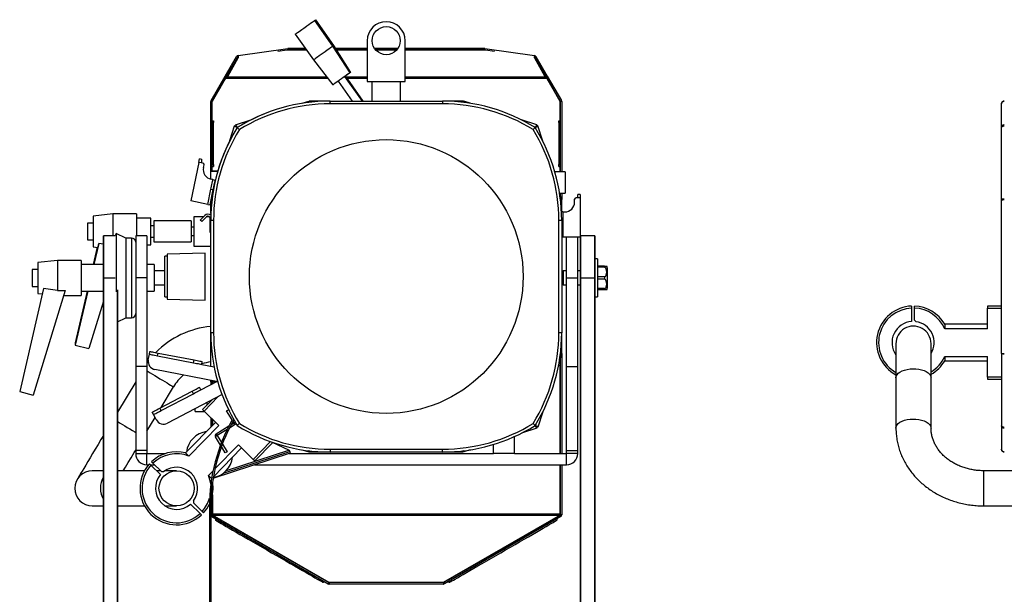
# Model space of a CAD drawing. Header units: millimetres. Extents: x 22 to 1954, y -1449 to 528.
# Tile 13 of 16: x 22 to 724, y 119 to 528. Entities that reach past the tile are written whole.
import ezdxf

# ---------------------------------------------------------------- set-up
doc = ezdxf.new("R2010")
doc.units = ezdxf.units.MM

msp = doc.modelspace()

# ---------------------------------------------------------------- linework, layer by layer
at = {"color": 7, "linetype": 'Continuous', "lineweight": 25}
for p, q in [((245.61, 509.18), (232.59, 527.53)), ((246.26, 509.54), (233.41, 528.01)), ((218.73, 517.69), (231.75, 499.34)), ((219.45, 518.3), (219.5, 518.23)), ((270.05, 513.07), (270.05, 484.07)), ((297.05, 484.07), (297.05, 513.07)), ((177.95, 502.58), (213.38, 507.56)), ((212.82, 506.5), (212.8, 506.52)), ((214.55, 506.5), (212.82, 506.5)), ((213.08, 506.5), (213.52, 506.57)), ((213.38, 507.56), (213.52, 506.57)), ((213.48, 506.56), (214.55, 506.56)), ((213.58, 507.57), (213.58, 506.57)), ((225.91, 507.57), (213.58, 507.57)), ((226.62, 506.57), (213.58, 506.57)), ((214.55, 506.5), (214.55, 506.57)), ((257.82, 490.26), (245.61, 509.18)), ((258.29, 490.5), (246.26, 509.54)), ((270.05, 507.57), (247.5, 507.57)), ((270.05, 506.57), (248.13, 506.57)), ((291.9, 507.57), (275.2, 507.57)), ((291.15, 506.57), (275.95, 506.57)), ((353.52, 507.57), (297.05, 507.57)), ((353.52, 506.57), (297.05, 506.57)), ((352.55, 506.5), (352.55, 506.57)), ((352.55, 506.56), (353.62, 506.56)), ((354.28, 506.5), (352.55, 506.5)), ((353.52, 507.57), (353.52, 506.57)), ((353.72, 507.56), (353.58, 506.57)), ((353.58, 506.57), (354.02, 506.5)), ((353.72, 507.56), (389.15, 502.58)), ((354.3, 506.52), (354.28, 506.5)), ((168.8, 487.8), (176.94, 501.89)), ((177.93, 501.53), (169.6, 487.09)), ((169.67, 487.3), (177.8, 501.39)), ((170.85, 488.12), (178.14, 500.75)), ((177.28, 500.32), (172.04, 491.31)), ((176.94, 501.89), (177.8, 501.39)), ((177.78, 501.24), (177.95, 501.54)), ((177.78, 501.24), (178.4, 501.19)), ((177.78, 500.71), (177.78, 501.24)), ((177.95, 502.58), (178.09, 501.64)), ((178.22, 501.76), (178.06, 501.72)), ((178.4, 501.19), (178.14, 500.75)), ((231.75, 499.34), (245.59, 481.57)), ((388.83, 501.2), (389.32, 501.24)), ((389.09, 500.76), (388.83, 501.2)), ((389.04, 501.72), (388.88, 501.76)), ((389.15, 502.58), (389.02, 501.64)), ((389.09, 500.76), (396.38, 488.13)), ((389.15, 501.54), (389.32, 501.24)), ((389.71, 500.6), (389.17, 501.53)), ((390.16, 501.89), (389.3, 501.39)), ((389.3, 501.39), (397.43, 487.3)), ((389.32, 500.75), (389.32, 501.24)), ((390.16, 501.89), (398.3, 487.8)), ((172.04, 491.31), (169.6, 487.09)), ((158.74, 470.37), (168.8, 487.8)), ((159.55, 469.67), (169.08, 486.18)), ((167.88, 484.12), (159.55, 469.69)), ((159.6, 469.87), (169.67, 487.3)), ((169.12, 486.26), (164.75, 478.68)), ((167.88, 484.12), (167.89, 484.12)), ((169.14, 486.29), (168.45, 485.11)), ((168.45, 485.11), (168.45, 485.1)), ((168.8, 487.8), (169.67, 487.3)), ((169.62, 487.11), (169.98, 487.73)), ((170.6, 487.68), (169.98, 487.73)), ((170.85, 488.12), (170.6, 487.68)), ((249.26, 484.18), (259.28, 470.07)), ((266.64, 470.07), (254.15, 487.65)), ((254.46, 487.83), (254.17, 487.63)), ((267.02, 470.07), (254.6, 487.93)), ((270.05, 484.07), (297.05, 484.07)), ((273.55, 470.07), (273.55, 484.07)), ((293.55, 484.07), (293.55, 470.07)), ((396.63, 487.69), (396.38, 488.13)), ((397.12, 487.73), (396.63, 487.69)), ((397.12, 487.73), (397.48, 487.11)), ((398.3, 487.8), (397.43, 487.3)), ((397.43, 487.3), (407.5, 469.87)), ((398.02, 486.18), (407.55, 469.67)), ((398.3, 487.8), (408.36, 470.37)), ((164.75, 478.68), (166.01, 480.86)), ((164.75, 478.68), (164.75, 478.68)), ((402.42, 478.66), (402.38, 478.63)), ((407.55, 469.69), (402.39, 478.63)), ((158.74, 470.37), (159.6, 469.87)), ((223.64, 468.47), (228.35, 470.01)), ((228.35, 470.01), (228.66, 469.06)), ((243.55, 470.07), (228.76, 470.07)), ((228.76, 470.07), (228.76, 469.07)), ((243.55, 468.07), (243.55, 470.07)), ((243.55, 470.07), (323.55, 470.07)), ((338.34, 470.07), (323.55, 470.07)), ((323.55, 470.07), (323.55, 468.07)), ((338.34, 470.07), (338.34, 469.07)), ((338.75, 470.01), (338.44, 469.06)), ((343.46, 468.47), (338.75, 470.01)), ((407.5, 469.87), (408.36, 470.37)), ((159.55, 469.67), (158.55, 469.67)), ((158.55, 420.07), (158.55, 469.67)), ((159.55, 456.02), (159.55, 469.67)), ((159.55, 420.07), (159.55, 469.67)), ((323.55, 468.07), (243.55, 468.07)), ((407.55, 456.02), (407.55, 469.67)), ((408.55, 469.67), (407.55, 469.67)), ((407.55, 469.67), (407.55, 419.57)), ((408.55, 469.67), (408.55, 419.57)), ((721.88, 451.32), (721.88, 468.07)), ((159.55, 456.02), (160.55, 456.02)), ((160.55, 456.02), (160.55, 454.77)), ((176.26, 453.08), (187.05, 456.59)), ((390.85, 453.08), (379.98, 456.61)), ((406.55, 456.02), (407.55, 456.02)), ((406.55, 454.77), (406.55, 456.02)), ((159.55, 454.79), (160.55, 454.79)), ((160.55, 454.77), (159.55, 454.77)), ((160.55, 424.77), (160.55, 454.77)), ((172.15, 441.91), (175.54, 452.37)), ((175.54, 452.37), (176.49, 452.06)), ((176.54, 452.19), (176.12, 452.05)), ((176.26, 453.08), (176.56, 452.13)), ((176.32, 451.51), (176.49, 452.06)), ((390.85, 453.08), (390.54, 452.13)), ((390.98, 452.05), (390.56, 452.19)), ((391.56, 452.37), (390.61, 452.06)), ((390.78, 451.51), (390.61, 452.06)), ((395.09, 441.5), (391.56, 452.37)), ((407.55, 454.79), (406.55, 454.79)), ((406.55, 454.77), (406.55, 424.77)), ((406.55, 454.77), (407.55, 454.77)), ((721.88, 399.75), (721.88, 451.32)), ((152.18, 428.5), (150.51, 428.84)), ((150.01, 426.39), (144.45, 398.94)), ((151.68, 426.05), (150.01, 426.39)), ((152.95, 425.79), (151.68, 426.05)), ((153.34, 422.65), (153.73, 424.61)), ((160.55, 424.77), (159.55, 424.77)), ((159.55, 423.54), (160.55, 423.54)), ((159.55, 420.07), (159.55, 423.52)), ((160.55, 423.52), (159.55, 423.52)), ((160.55, 424.77), (160.55, 423.52)), ((406.55, 423.52), (406.55, 424.77)), ((406.55, 424.77), (407.55, 424.77)), ((406.55, 423.54), (407.55, 423.54)), ((407.55, 423.52), (406.55, 423.52)), ((407.55, 419.57), (407.55, 423.52)), ((158.55, 414.45), (158.55, 420.07)), ((163.47, 420.07), (158.55, 420.07)), ((160.08, 414.14), (158.81, 414.4)), ((159.05, 420.07), (159.05, 420.07)), ((159.05, 420.07), (163.47, 420.07)), ((160.08, 414.14), (161.75, 413.8)), ((411.05, 419.57), (403.7, 419.57)), ((411.05, 419.57), (411.05, 404.57)), ((156.5, 396.5), (158.71, 407.37)), ((158.17, 396.16), (160.37, 407.03)), ((158.71, 407.37), (160.37, 407.03)), ((407.02, 404.57), (411.05, 404.57)), ((408.49, 400.27), (407.09, 404.57)), ((408.49, 400.27), (407.54, 399.96)), ((407.55, 404.57), (407.55, 403.15)), ((408.55, 399.86), (407.55, 399.86)), ((408.55, 404.57), (408.55, 399.86)), ((408.55, 391.07), (408.55, 399.86)), ((417.75, 398.07), (417.75, 400.07)), ((420.05, 401.07), (418.75, 401.07)), ((421.75, 403.57), (420.05, 403.57)), ((420.05, 401.07), (420.05, 403.57)), ((421.75, 401.07), (420.05, 401.07)), ((421.75, 403.57), (421.75, 401.07)), ((421.75, 401.07), (421.75, 373.07)), ((723.38, 399.82), (723.38, 399.99)), ((156.5, 396.5), (144.45, 398.94)), ((156.5, 396.5), (158.17, 396.16)), ((158.55, 389.87), (158.55, 398.05)), ((721.88, 290.39), (721.88, 399.75)), ((88.75, 389.69), (74.75, 388.19)), ((74.75, 388.19), (74.75, 366.19)), ((105.75, 389.69), (88.75, 389.69)), ((88.75, 389.69), (88.75, 374.07)), ((105.75, 389.69), (105.75, 374.07)), ((115.75, 386.69), (105.75, 386.69)), ((115.75, 367.69), (115.75, 386.69)), ((153.46, 387.69), (146.49, 387.69)), ((146.49, 387.69), (146.49, 366.69)), ((154.43, 388.66), (151.07, 385.3)), ((155.49, 387.6), (152.13, 384.24)), ((157.51, 387.69), (155.59, 387.69)), ((158.05, 384.54), (158.05, 386.54)), ((409.45, 391.07), (408.41, 391.07)), ((409.45, 391.07), (409.45, 384.16)), ((409.45, 391.07), (410.75, 391.07)), ((74.75, 383.19), (70.75, 383.19)), ((70.75, 383.19), (70.75, 371.19)), ((117.99, 381.19), (115.75, 381.19)), ((144.49, 384.69), (117.99, 384.69)), ((117.99, 384.69), (117.99, 369.69)), ((144.49, 384.69), (144.49, 369.69)), ((146.49, 380.19), (144.49, 380.19)), ((152.13, 384.24), (151.07, 385.3)), ((158.05, 380.55), (158.05, 384.54)), ((158.05, 384.54), (158.55, 384.54)), ((158.05, 380.55), (158.05, 380.53)), ((158.05, 376.54), (158.05, 380.53)), ((160.55, 385.07), (158.55, 385.07)), ((158.55, 305.07), (158.55, 385.07)), ((160.55, 385.07), (160.55, 305.07)), ((408.55, 385.07), (406.55, 385.07)), ((406.55, 305.07), (406.55, 385.07)), ((408.55, 385.07), (408.55, 305.07)), ((409.45, 384.16), (409.45, 373.07)), ((90.34, 374.07), (82.05, 374.07)), ((82.05, 344.07), (82.05, 374.07)), ((91.09, 375.68), (90.34, 374.07)), ((97.99, 372.46), (91.09, 375.68)), ((91.09, 375.68), (91.09, 371.44)), ((102.05, 372.46), (97.99, 372.46)), ((97.99, 372.46), (97.99, 368.66)), ((113.05, 374.07), (105.05, 374.07)), ((105.05, 374.07), (105.05, 344.07)), ((113.05, 374.07), (113.05, 344.07)), ((115.75, 373.19), (117.99, 373.19)), ((144.49, 374.19), (146.49, 374.19)), ((158.55, 376.54), (158.05, 376.54)), ((409.45, 373.07), (408.55, 373.07)), ((421.75, 373.07), (409.45, 373.07)), ((412.05, 344.07), (412.05, 373.07)), ((420.05, 344.07), (420.05, 373.07)), ((432.05, 374.07), (422.05, 374.07)), ((422.05, 344.07), (422.05, 374.07)), ((432.05, 374.07), (432.05, 344.07)), ((70.75, 371.19), (74.75, 371.19)), ((74.75, 366.19), (77.99, 365.84)), ((77.68, 365.88), (74.83, 353.57)), ((78.85, 368.58), (75.33, 353.57)), ((82.05, 368.1), (78.85, 368.58)), ((91.09, 371.44), (91.09, 334.12)), ((97.99, 368.66), (97.99, 315.68)), ((113.05, 367.69), (115.75, 367.69)), ((117.99, 369.69), (144.49, 369.69)), ((146.49, 366.69), (158.55, 366.69)), ((127.45, 359.57), (125.75, 359.57)), ((125.75, 359.54), (125.75, 359.57)), ((127.45, 359.54), (125.75, 359.54)), ((125.75, 330.54), (125.75, 359.54)), ((154.45, 361.78), (127.45, 361.07)), ((154.45, 361.75), (127.45, 361.04)), ((127.45, 361.07), (127.45, 361.04)), ((127.45, 361.04), (127.45, 329.04)), ((154.45, 361.75), (154.45, 361.78)), ((154.45, 328.34), (154.45, 361.75)), ((49.25, 356.57), (35.25, 355.07)), ((35.25, 355.07), (35.25, 333.07)), ((66.25, 356.57), (49.25, 356.57)), ((49.25, 356.57), (49.25, 335.06)), ((66.25, 356.57), (66.25, 331.57)), ((82.05, 353.57), (66.25, 353.57)), ((118.25, 353.57), (113.05, 353.57)), ((118.25, 353.57), (118.25, 334.57)), ((434.05, 357.57), (432.05, 357.57)), ((434.05, 357.57), (434.05, 345.66)), ((438.95, 352.57), (434.05, 352.57)), ((438.95, 351.7), (434.05, 351.7)), ((438.95, 352.57), (438.95, 351.7)), ((441.05, 351.32), (441.05, 336.82)), ((35.25, 350.07), (31.25, 350.07)), ((31.25, 350.07), (31.25, 338.07)), ((82.05, 344.07), (82.05, 344.07)), ((82.05, 59.07), (82.05, 344.07)), ((82.05, 344.07), (82.05, 59.07)), ((113.05, 344.07), (105.05, 344.07)), ((105.05, 344.07), (105.05, 281.1)), ((113.05, 344.07), (113.05, 281.1)), ((125.75, 349.07), (118.25, 349.07)), ((409.55, 349.07), (409.05, 348.58)), ((409.05, 348.58), (409.05, 339.57)), ((412.05, 349.07), (409.55, 349.07)), ((409.55, 349.07), (409.55, 339.07)), ((412.05, 281.1), (412.05, 344.07)), ((412.05, 344.07), (420.05, 344.07)), ((422.05, 349.07), (420.05, 349.07)), ((420.05, 281.1), (420.05, 344.07)), ((422.05, 344.07), (432.05, 344.07)), ((422.05, 344.07), (422.05, 59.07)), ((422.05, 59.07), (422.05, 344.07)), ((422.05, 344.07), (422.05, 344.07)), ((432.05, 344.07), (432.05, 344.07)), ((432.05, 59.07), (432.05, 344.07)), ((432.05, 344.07), (432.05, 59.07)), ((434.05, 345.66), (434.05, 330.57)), ((438.95, 344.95), (434.05, 344.95)), ((438.95, 344.95), (438.95, 343.2)), ((31.25, 338.07), (35.25, 338.07)), ((118.25, 339.07), (125.75, 339.07)), ((409.05, 339.57), (409.55, 339.07)), ((409.55, 339.07), (412.05, 339.07)), ((420.05, 339.07), (422.05, 339.07)), ((438.95, 343.2), (434.05, 343.2)), ((39.34, 336.56), (22.42, 263.26)), ((54.84, 335.11), (32.08, 260.67)), ((35.25, 333.07), (38.46, 332.73)), ((49.25, 335.06), (39.34, 336.56)), ((53.76, 331.57), (66.25, 331.57)), ((70.88, 334.57), (61.92, 296.31)), ((70.42, 334.57), (61.92, 297.93)), ((66.25, 334.57), (82.05, 334.57)), ((92.05, 335.65), (92.05, 59.07)), ((113.05, 334.57), (118.25, 334.57)), ((125.75, 330.54), (127.45, 330.54)), ((432.05, 330.57), (434.05, 330.57)), ((438.95, 336.45), (434.05, 336.45)), ((438.95, 335.57), (434.05, 335.57)), ((438.95, 336.45), (438.95, 335.57)), ((82.05, 327.5), (71.58, 293.75)), ((127.45, 329.04), (154.45, 328.34)), ((657.88, 324.05), (657.88, 322.62)), ((659.88, 322.62), (659.88, 324.05)), ((721.88, 324.07), (711.88, 324.07)), ((711.88, 324.07), (711.88, 322.64)), ((92.05, 312.91), (97.99, 315.68)), ((97.99, 315.68), (102.05, 315.68)), ((657.88, 322.62), (657.88, 313.04)), ((659.88, 314.04), (659.88, 322.62)), ((711.88, 307.91), (711.88, 322.64)), ((711.88, 322.64), (721.88, 322.64)), ((659.88, 314.04), (661, 312.92)), ((711.88, 311.07), (681.4, 311.07)), ((681.4, 311.07), (681.4, 307.91)), ((158.55, 281.3), (158.55, 305.07)), ((160.55, 305.07), (158.55, 305.07)), ((408.55, 305.07), (406.55, 305.07)), ((408.55, 290.28), (408.55, 305.07)), ((711.88, 307.91), (681.4, 307.91)), ((61.92, 297.93), (61.92, 296.31)), ((61.92, 296.31), (71.58, 293.75)), ((646.68, 297.26), (646.68, 272.94)), ((671.68, 272.94), (671.68, 297.26)), ((114.06, 285.83), (114.82, 289.76)), ((114.82, 289.76), (115.2, 291.72)), ((120.71, 288.62), (121.09, 290.58)), ((120.71, 288.62), (146.24, 283.68)), ((121.09, 290.58), (146.62, 285.65)), ((408.49, 289.87), (406.95, 285.16)), ((408.49, 289.87), (407.54, 290.18)), ((408.55, 290.28), (407.55, 290.28)), ((408.55, 290.28), (408.55, 219.07)), ((681.4, 288.23), (711.88, 288.23)), ((681.4, 288.23), (681.4, 285.07)), ((711.88, 273.5), (711.88, 288.23)), ((721.88, 290.39), (721.88, 238.82)), ((723.38, 290.32), (723.38, 290.15)), ((113.05, 281.1), (105.05, 281.1)), ((105.05, 281.1), (105.05, 221.1)), ((113.05, 281.1), (113.05, 221.1)), ((146.24, 283.68), (146.62, 285.65)), ((152.13, 282.54), (152.51, 284.51)), ((152.13, 282.54), (160.92, 280.84)), ((406.38, 281.88), (407.35, 281.88)), ((407.35, 219.07), (407.35, 281.88)), ((407.55, 286.99), (407.55, 219.07)), ((412.05, 281.1), (420.05, 281.1)), ((412.05, 221.1), (412.05, 281.1)), ((420.05, 221.1), (420.05, 281.1)), ((681.4, 285.07), (711.88, 285.07)), ((162.72, 270.31), (118.81, 278.8)), ((105.05, 270.19), (92.05, 248.48)), ((151.45, 264.4), (163.38, 270.66)), ((158.55, 270.07), (158.55, 271.12)), ((162.27, 270.07), (158.55, 270.07)), ((158.55, 270.07), (158.55, 268.12)), ((159.55, 270.07), (159.55, 268.65)), ((159.75, 270.07), (159.75, 268.75)), ((646.68, 272.94), (646.68, 237.16)), ((671.68, 237.16), (671.68, 272.94)), ((721.88, 273.5), (711.88, 273.5)), ((711.88, 273.5), (711.88, 272.07)), ((711.88, 272.07), (721.88, 272.07)), ((22.42, 263.26), (32.08, 260.67)), ((122.18, 251.32), (145.21, 263.39)), ((123.11, 249.55), (146.14, 261.62)), ((123.21, 251.86), (131.99, 266.52)), ((166.56, 261.03), (127.75, 240.69)), ((146.14, 261.62), (145.21, 263.39)), ((151.45, 264.4), (150.52, 266.17)), ((153.74, 249.3), (163.87, 259.62)), ((159.75, 257.46), (152.72, 250.3)), ((156.03, 253.67), (156.03, 255.51)), ((117.79, 246.76), (116.87, 248.53)), ((119.65, 243.22), (117.79, 246.76)), ((123.11, 249.55), (122.18, 251.32)), ((147.53, 248.94), (147.53, 251.05)), ((147.53, 248.94), (154.11, 248.94)), ((164.26, 238.98), (153.74, 249.3)), ((169.81, 249.44), (171.08, 250.23)), ((173.85, 242.91), (169.81, 249.44)), ((171.08, 250.23), (171.78, 249.1)), ((395.09, 248.65), (391.56, 237.78)), ((113.05, 234.88), (118.9, 244.66)), ((162, 241.2), (140.65, 219.44)), ((164.26, 238.98), (142.91, 217.22)), ((158.55, 244.58), (158.55, 237.68)), ((159.55, 243.6), (159.55, 238.7)), ((159.75, 243.41), (159.75, 238.9)), ((162.31, 233.05), (171.53, 238.75)), ((175.85, 239.66), (171.86, 237.19)), ((173.2, 239.78), (175.06, 240.94)), ((173.79, 242.94), (174.66, 242.45)), ((175.06, 240.94), (174.41, 242)), ((175.85, 239.66), (175.06, 240.94)), ((390.78, 238.63), (390.61, 238.08)), ((721.88, 238.82), (721.88, 222.07)), ((163.09, 231.77), (161.82, 230.99)), ((163.09, 231.77), (162.31, 233.05)), ((170.25, 236.2), (163.09, 231.77)), ((163.09, 231.77), (166.15, 226.83)), ((390.85, 237.06), (379.98, 233.53)), ((390.85, 237.06), (390.54, 238.01)), ((391.56, 237.78), (390.61, 238.08)), ((390.67, 237.59), (391.05, 237.72)), ((391.05, 237.72), (391.12, 237.92)), ((161.5, 208.08), (178.3, 225.2)), ((165.48, 225.06), (161.82, 230.99)), ((166.81, 225.76), (170.19, 220.29)), ((188.82, 214.88), (178.3, 225.2)), ((201.17, 227.47), (188.82, 214.88)), ((189.84, 213.88), (202.66, 226.95)), ((214.23, 221.42), (202.48, 226.77)), ((207.05, 224.69), (207.05, 225.52)), ((360.05, 219.07), (360.05, 225.52)), ((375.05, 219.07), (375.05, 231.17)), ((113.05, 221.1), (105.05, 221.1)), ((105.05, 221.1), (105.05, 219.07)), ((105.05, 219.07), (113.05, 219.07)), ((113.05, 221.1), (113.05, 219.07)), ((113.05, 211.07), (113.05, 219.07)), ((113.05, 219.07), (126.39, 219.07)), ((160.22, 201.45), (215.32, 219.4)), ((160.39, 202.43), (180.56, 222.99)), ((168.92, 219.5), (166.15, 223.98)), ((214.6, 220.28), (167.41, 204.91)), ((170.19, 220.29), (168.92, 219.5)), ((214.75, 221.13), (214.25, 221.36)), ((214.31, 219.07), (360.05, 219.07)), ((215.32, 219.4), (214.75, 221.13)), ((223.64, 221.67), (228.35, 220.14)), ((228.35, 220.14), (228.66, 221.09)), ((228.55, 220.66), (228.76, 220.66)), ((228.76, 220.07), (228.76, 221.07)), ((243.55, 220.07), (228.76, 220.07)), ((243.55, 222.07), (323.55, 222.07)), ((243.55, 222.07), (243.55, 220.07)), ((323.55, 220.07), (243.55, 220.07)), ((323.55, 220.07), (323.55, 222.07)), ((338.34, 220.07), (323.55, 220.07)), ((338.34, 220.07), (338.34, 221.07)), ((338.34, 220.66), (338.55, 220.66)), ((338.75, 220.14), (338.44, 221.09)), ((343.46, 221.67), (338.75, 220.14)), ((375.05, 219.07), (360.05, 219.07)), ((375.05, 219.07), (412.05, 219.07)), ((412.05, 221.1), (420.05, 221.1)), ((412.05, 219.07), (412.05, 221.1)), ((412.05, 211.07), (412.05, 219.07)), ((420.05, 219.07), (412.05, 219.07)), ((420.05, 219.07), (420.05, 221.1)), ((113.05, 211.07), (114.33, 211.07)), ((115.6, 211.07), (118.46, 211.07)), ((115.94, 210.74), (122.78, 204.03)), ((123.47, 206.16), (117.34, 212.17)), ((189.76, 211.07), (412.05, 211.07)), ((407.35, 176.16), (407.35, 211.07)), ((407.55, 211.07), (407.55, 175.3)), ((408.55, 211.07), (408.55, 175.3)), ((82.05, 206.76), (74.16, 206.76)), ((111.37, 206.76), (92.05, 206.76)), ((122.85, 206.76), (120, 206.76)), ((123.47, 206.16), (125.05, 206.17)), ((134.16, 206.76), (125.87, 206.76)), ((156.95, 203.44), (160.19, 206.75)), ((907.76, 206.76), (709.18, 206.76)), ((159.75, 189.65), (159.75, 176.16)), ((144.15, 183.07), (150.99, 176.35)), ((146.25, 185.37), (146.26, 183.79)), ((152.39, 177.78), (146.26, 183.79)), ((159.55, 188.65), (159.55, 175.3)), ((74.16, 181.76), (82.05, 181.76)), ((92.05, 181.76), (111.37, 181.76)), ((125.87, 181.76), (134.16, 181.76)), ((158.55, 181.07), (157.55, 181.07)), ((157.55, 181.07), (157.55, 101.07)), ((158.55, 181.07), (158.55, 101.07)), ((159.75, 176.16), (407.35, 176.16)), ((159.75, 175.17), (159.75, 176.16)), ((407.35, 176.16), (407.35, 175.17)), ((709.18, 181.76), (907.76, 181.76)), ((158.55, 175.3), (159.55, 175.3)), ((159.6, 175.1), (158.74, 174.6)), ((159.75, 174.96), (159.25, 174.09)), ((159.25, 174.09), (242.1, 126.26)), ((159.75, 175.17), (407.35, 175.17)), ((159.75, 175.17), (159.75, 175.15)), ((242.98, 127.07), (159.75, 175.15)), ((159.75, 174.96), (242.6, 127.12)), ((159.87, 175.08), (159.89, 174.99)), ((159.89, 175.07), (159.89, 174.99)), ((242.89, 127.07), (159.89, 174.99)), ((407.35, 175.15), (324.12, 127.07)), ((407.21, 174.99), (324.21, 127.07)), ((407.35, 174.96), (324.51, 127.12)), ((407.85, 174.09), (325.01, 126.26)), ((407.21, 174.99), (407.23, 175.08)), ((407.21, 175.07), (407.21, 174.99)), ((407.35, 175.15), (407.35, 175.17)), ((407.35, 174.96), (407.85, 174.09)), ((407.5, 175.1), (408.36, 174.6)), ((408.55, 175.3), (407.55, 175.3)), ((242.1, 126.26), (242.6, 127.12)), ((242.69, 127.08), (242.43, 126.12)), ((242.6, 127.12), (242.69, 127.08)), ((242.8, 127.07), (242.8, 126.07)), ((324.31, 127.07), (242.8, 127.07)), ((242.94, 127.07), (242.94, 127.09)), ((324.16, 127.07), (324.16, 127.09)), ((324.31, 127.07), (324.31, 126.07)), ((324.51, 127.12), (324.41, 127.08)), ((324.41, 127.08), (324.67, 126.12)), ((325.01, 126.26), (324.51, 127.12)), ((242.1, 126.26), (242.43, 126.12)), ((324.31, 126.07), (242.8, 126.07)), ((325.01, 126.26), (324.67, 126.12))]:
    msp.add_line(p, q, dxfattribs=at)
at = {"color": 8, "linetype": 'Continuous', "lineweight": 25}
for p, q in [((206.43, 505.63), (212.82, 506.5)), ((214.55, 506.5), (226.67, 506.5)), ((248.18, 506.5), (270.05, 506.5)), ((276.01, 506.5), (291.09, 506.5)), ((297.05, 506.5), (352.55, 506.5)), ((354.28, 506.5), (360.67, 505.63)), ((170.01, 487.72), (177.28, 500.32)), ((242.01, 486.18), (169.08, 486.18)), ((241.28, 487.11), (169.62, 487.11)), ((270.05, 487.11), (255.17, 487.11)), ((270.05, 486.18), (255.81, 486.18)), ((397.48, 487.11), (297.05, 487.11)), ((398.02, 486.18), (297.05, 486.18)), ((397.2, 487.7), (397.15, 487.67)), ((177.16, 450.7), (177.11, 450.73)), ((177.12, 450.74), (177.3, 451.32)), ((177.3, 451.32), (178.05, 451.56)), ((177.77, 451.36), (177.76, 451.38)), ((389.8, 451.32), (388.97, 451.59)), ((390.07, 450.49), (389.8, 451.32)), ((158.57, 387.06), (158.47, 387.06)), ((158.55, 380.55), (158.05, 380.55)), ((158.05, 380.53), (158.55, 380.53)), ((409.45, 384.16), (408.55, 384.16)), ((82.05, 374.07), (82.05, 344.07)), ((102.05, 372.46), (102.05, 368.66)), ((422.05, 374.07), (422.05, 344.07)), ((432.05, 344.07), (432.05, 374.07)), ((102.05, 368.66), (102.05, 315.68)), ((82.05, 344.07), (90.34, 344.07)), ((92.05, 59.07), (92.05, 335.65)), ((175.06, 240.94), (175.94, 241.48)), ((389.8, 238.82), (388.97, 238.56)), ((390.07, 239.65), (389.8, 238.82)), ((169.69, 206.91), (214.23, 221.42)), ((709.18, 194.26), (709.18, 206.76)), ((709.18, 181.76), (709.18, 194.26))]:
    msp.add_line(p, q, dxfattribs=at)
at = {"color": 7, "linetype": 'Continuous', "lineweight": 25, "flags": 128}
for points in [[(218.73, 517.69), (218.75, 517.71), (219.04, 517.91), (219.61, 518.31), (220.45, 518.91), (221.51, 519.66), (222.76, 520.55), (224.13, 521.52), (225.57, 522.54), (227.01, 523.57), (228.39, 524.55), (229.66, 525.45), (230.75, 526.22), (231.61, 526.84), (232.22, 527.27), (232.54, 527.49), (232.59, 527.53)], [(232.63, 527.47), (232.99, 527.72), (233.34, 527.96), (233.41, 528.01)], [(219.45, 518.3), (219.47, 518.31), (219.73, 518.49), (220.28, 518.87), (221.1, 519.44), (222.15, 520.17), (223.39, 521.04), (224.76, 521.99), (226.04, 522.88)], [(240.04, 505.22), (238.59, 504.2), (237.15, 503.18), (235.78, 502.2), (234.54, 501.32), (233.47, 500.56), (232.64, 499.97), (232.06, 499.56), (231.78, 499.36), (231.75, 499.34)], [(245.61, 509.18), (245.57, 509.15), (245.25, 508.92), (244.64, 508.49), (243.77, 507.88), (242.68, 507.1), (241.42, 506.21), (240.04, 505.22)], [(246.26, 509.54), (246.19, 509.49), (245.85, 509.25), (245.65, 509.12)], [(252.9, 486.76), (251.59, 485.83), (250.27, 484.9), (249.03, 484.01), (247.91, 483.22), (246.97, 482.55), (246.25, 482.04), (245.78, 481.71), (245.6, 481.58), (245.59, 481.57)], [(257.82, 490.26), (257.81, 490.25), (257.57, 490.08), (257.05, 489.71), (256.29, 489.17), (255.31, 488.47), (254.16, 487.66), (252.9, 486.76)], [(258.29, 490.5), (258.26, 490.48), (257.98, 490.29), (257.43, 489.9), (256.64, 489.35), (255.63, 488.65), (254.46, 487.83)], [(176.54, 451.89), (176.63, 451.99), (176.72, 452.07)], [(390.56, 451.89), (390.47, 451.99), (390.38, 452.07)], [(150.01, 426.39), (150.23, 427.44), (150.38, 428.21), (150.48, 428.68), (150.51, 428.84)], [(152.18, 428.5), (152.14, 428.34), (152.05, 427.87), (151.89, 427.1), (151.68, 426.05)], [(158.71, 407.37), (158.89, 408.29), (159.11, 409.37), (159.35, 410.53), (159.58, 411.67), (159.78, 412.67), (159.94, 413.46), (160.05, 413.97), (160.08, 414.14)], [(160.37, 407.03), (160.56, 407.95), (160.78, 409.03), (161.02, 410.2), (161.25, 411.33), (161.45, 412.34), (161.61, 413.13), (161.71, 413.63), (161.75, 413.8)], [(114.82, 289.76), (114.93, 289.74), (115.27, 289.67), (115.81, 289.57), (116.54, 289.43), (117.44, 289.25), (118.46, 289.06), (119.56, 288.84), (120.71, 288.62)], [(115.2, 291.72), (115.31, 291.7), (115.65, 291.64), (116.19, 291.53), (116.92, 291.39), (117.82, 291.22), (118.84, 291.02), (119.94, 290.81), (121.09, 290.58)], [(113.95, 284.48), (113.25, 283.51), (113.05, 283.22)], [(146.24, 283.68), (147.39, 283.46), (148.49, 283.25), (149.51, 283.05), (150.4, 282.88), (151.14, 282.74), (151.68, 282.63), (152.01, 282.57), (152.13, 282.54)], [(146.62, 285.65), (147.77, 285.42), (148.87, 285.21), (149.89, 285.01), (150.78, 284.84), (151.52, 284.7), (152.06, 284.59), (152.39, 284.53), (152.51, 284.51)], [(145.21, 263.39), (146.25, 263.93), (147.24, 264.45), (148.16, 264.94), (148.97, 265.36), (149.63, 265.7), (150.12, 265.96), (150.42, 266.12), (150.52, 266.17)], [(146.14, 261.62), (147.17, 262.16), (148.17, 262.68), (149.09, 263.16), (149.9, 263.59), (150.56, 263.93), (151.05, 264.19), (151.35, 264.35), (151.45, 264.4)], [(116.87, 248.53), (116.97, 248.59), (117.27, 248.75), (117.76, 249), (118.42, 249.35), (119.23, 249.77), (120.15, 250.25), (121.14, 250.78), (122.18, 251.32)], [(117.79, 246.76), (117.9, 246.82), (118.2, 246.97), (118.69, 247.23), (119.35, 247.58), (120.16, 248), (121.08, 248.48), (122.07, 249), (123.11, 249.55)], [(152.72, 250.3), (152.79, 250.24), (152.98, 250.05), (153.3, 249.74), (153.74, 249.3)], [(82.05, 231.77), (80.34, 228.91), (78.27, 225.45), (76.28, 222.13), (74.39, 218.98), (72.61, 216.01), (70.96, 213.25), (69.45, 210.72), (68.08, 208.44), (66.88, 206.43), (65.84, 204.7), (64.99, 203.27), (64.31, 202.14), (63.83, 201.33), (63.54, 200.84), (63.44, 200.68)], [(390.56, 238.25), (390.47, 238.15), (390.38, 238.07)], [(96.21, 206.76), (97.73, 209.29), (99.72, 212.61), (101.79, 216.07), (103.92, 219.64), (105.05, 221.52)], [(140.65, 219.44), (140.8, 219.29), (141.24, 218.87), (141.95, 218.17), (142.91, 217.22)], [(214.23, 221.42), (214.3, 221.2), (214.37, 220.99), (214.44, 220.79), (214.49, 220.62), (214.54, 220.48), (214.58, 220.37), (214.6, 220.31), (214.6, 220.28)], [(114.92, 211.74), (114.98, 211.68), (115.17, 211.49), (115.49, 211.18), (115.94, 210.74)], [(117.34, 212.17), (116.9, 212.61), (116.58, 212.92), (116.38, 213.11), (116.32, 213.17)], [(188.82, 214.88), (189.26, 214.45), (189.58, 214.13), (189.78, 213.95), (189.84, 213.88)], [(156.95, 203.44), (157.92, 202.5), (158.63, 201.8), (159.07, 201.37), (159.18, 201.26)], [(150.99, 176.35), (151.43, 175.92), (151.75, 175.6), (151.94, 175.41), (152.01, 175.35)], [(153.41, 176.78), (153.34, 176.84), (153.15, 177.03), (152.83, 177.34), (152.39, 177.78)], [(162.28, 171.3), (162.43, 171.21), (162.89, 170.95), (163.64, 170.51), (164.7, 169.9), (166.03, 169.13), (167.65, 168.2), (169.52, 167.11), (171.65, 165.89), (174, 164.53), (176.56, 163.05), (179.32, 161.46), (182.24, 159.77), (185.31, 158), (188.5, 156.16), (191.78, 154.26), (195.13, 152.33), (198.52, 150.37), (201.92, 148.41), (205.31, 146.45), (208.66, 144.52), (211.95, 142.62), (215.13, 140.78), (218.2, 139.01), (221.12, 137.32), (223.88, 135.73), (226.44, 134.25), (228.8, 132.89), (230.92, 131.67), (232.79, 130.58), (234.41, 129.65), (235.75, 128.88), (236.8, 128.27), (237.56, 127.83), (238.01, 127.57), (238.17, 127.48)], [(328.94, 127.48), (329.09, 127.57), (329.55, 127.83), (330.3, 128.27), (331.36, 128.88), (332.69, 129.65), (334.31, 130.58), (336.18, 131.67), (338.31, 132.89), (340.66, 134.25), (343.22, 135.73), (345.98, 137.32), (348.9, 139.01), (351.97, 140.78), (355.15, 142.62), (358.44, 144.52), (361.79, 146.45), (365.18, 148.41), (368.58, 150.37), (371.97, 152.33), (375.32, 154.26), (378.61, 156.16), (381.79, 158), (384.86, 159.77), (387.78, 161.46), (390.54, 163.05), (393.1, 164.53), (395.46, 165.89), (397.58, 167.11), (399.45, 168.2), (401.07, 169.13), (402.41, 169.9), (403.46, 170.51), (404.22, 170.95), (404.67, 171.21), (404.83, 171.3)]]:
    msp.add_lwpolyline(points, dxfattribs=at)
at = {"color": 8, "linetype": 'Continuous', "lineweight": 25, "flags": 128}
for points in [[(113.05, 277.86), (113.94, 277.33), (115.37, 276.47), (116.97, 275.51), (118.69, 274.48), (120.49, 273.41), (122.31, 272.32), (124.09, 271.25), (125.8, 270.22), (127.38, 269.28), (128.78, 268.44), (129.96, 267.73), (130.9, 267.17), (131.56, 266.78), (131.92, 266.56), (131.99, 266.52)], [(646.68, 272.94), (646.68, 273.02), (646.89, 274.11), (647.45, 275.16), (648.35, 276.14), (649.56, 277.04), (651.04, 277.81), (652.76, 278.45)], [(652.76, 278.45), (654.67, 278.93), (656.7, 279.23), (658.81, 279.36), (660.93, 279.3), (662.99, 279.06), (664.95, 278.64), (666.74, 278.06), (668.32, 277.33), (669.63, 276.47), (670.64, 275.51), (671.32, 274.48), (671.65, 273.41), (671.68, 272.94)], [(92.05, 241.83), (92.52, 241.55), (93.95, 240.69), (95.55, 239.73), (97.27, 238.7), (99.07, 237.63), (100.89, 236.54), (102.68, 235.47), (104.38, 234.44), (105.05, 234.05)], [(646.68, 237.16), (646.68, 237.24), (646.89, 238.33), (647.45, 239.38), (648.35, 240.36), (649.56, 241.26), (651.04, 242.03), (652.76, 242.67)], [(652.76, 242.67), (654.67, 243.15), (656.7, 243.45), (658.81, 243.58), (660.93, 243.52), (662.99, 243.28), (664.95, 242.86), (666.74, 242.28), (668.32, 241.55), (669.63, 240.69), (670.64, 239.73), (671.32, 238.7), (671.65, 237.63), (671.68, 237.18)]]:
    msp.add_lwpolyline(points, dxfattribs=at)
at = {"color": 7, "linetype": 'Continuous', "lineweight": 25}
for centre, radius in [((283.55, 513.07), 10), ((283.55, 345.07), 97.5), ((134.16, 194.26), 12.5)]:
    msp.add_circle(centre, radius, dxfattribs=at)
for centre, radius, start, end in [((283.55, 513.07), 13.5, 0, 180), ((213.58, 506.17), 1.4, 90, 98), ((213.58, 506.17), 0.4, 90, 98), ((353.52, 506.17), 1.4, 82, 90), ((353.52, 506.17), 0.4, 82, 90), ((178.15, 501.19), 1.4, 98, 150), ((178.06, 499.85), 0.908, 84.36889, 148.64068), ((178.15, 501.19), 0.4, 98, 150), ((388.95, 501.19), 0.4, 30, 82), ((389.17, 499.84), 0.927, 47.19761, 95.29196), ((388.95, 501.19), 1.4, 30, 82), ((170.76, 487.21), 0.911, 84.42211, 145.8254), ((396.47, 487.21), 0.927, 47.20076, 95.28666), ((159.95, 469.67), 1.4, 150, 180), ((243.55, 345.07), 125, 90, 121.92218), ((323.55, 345.07), 125, 58.07782, 90), ((407.15, 469.67), 1.4, 0, 30), ((159.95, 469.67), 0.4, 150, 180), ((243.55, 345.07), 123, 90, 121.70567), ((323.55, 345.07), 123, 58.29433, 90), ((407.15, 469.67), 0.4, 0, 30), ((243.46, 345.04), 125, 110.20102, 121.70567), ((283.46, 385.04), 125, 148.29433, 179.07114), ((283.55, 385.07), 125, 148.07782, 180), ((283.55, 385.07), 123, 148.29433, 180), ((178.81, 449.68), 2, 121.70567, 129.90018), ((283.55, 385.07), 123, 0, 31.70567), ((283.55, 385.07), 125, 0, 31.92218), ((152.75, 424.81), 1, 348.53534, 78.53534), ((160.2, 421.26), 7, 168.53534, 258.53534), ((418.75, 400.07), 1, 90, 180), ((410.75, 398.07), 7, 270, 0), ((156.55, 386.54), 3, 49.11956, 135), ((156.55, 386.54), 1.5, 360, 135), ((159.48, 387.05), 1.01, 179.07114, 203.95662), ((82.05, 374.07), 0.001, 90, 180), ((102.05, 369.46), 3, 360, 90), ((422.05, 374.07), 0.001, 90, 180), ((432.05, 374.07), 0.001, 0, 90), ((438.95, 351.32), 2.1, 0, 36.55027), ((438.95, 336.82), 2.1, 323.43632, 0), ((658.88, 298.07), 26, 92.20423, 242.01562), ((658.88, 298.07), 26, 30, 87.79577), ((102.05, 318.68), 3, 270, 0), ((658.88, 298.07), 24.57, 92.33246, 240.23038), ((658.88, 298.07), 24.57, 23.59759, 87.66754), ((164.16, 247.26), 62.5, 95.15209, 135.70778), ((658.88, 298.07), 15, 93.82255, 215.5771), ((659.18, 297.26), 12.5, 0, 120.9051), ((658.88, 298.07), 15, 328.57609, 81.8876), ((283.55, 305.07), 125, 180, 211.92218), ((283.55, 305.07), 123, 180, 211.70567), ((283.55, 305.07), 123, 328.29433, 0), ((283.55, 305.07), 125, 328.07782, 0), ((659.18, 297.26), 12.5, 120.9051, 180), ((658.88, 298.07), 24.57, 301.39482, 336.40241), ((119.95, 284.69), 6, 169.0533, 259.0533), ((164.16, 247.26), 37.5, 98.60759, 108.64161), ((658.88, 298.07), 26, 299.49237, 330), ((164.16, 247.26), 37.5, 132.45903, 149.0949), ((124.97, 246), 6, 207.65969, 297.65969), ((283.55, 181.07), 126, 150.59122, 180), ((283.55, 181.07), 125, 150.59122, 180), ((175.06, 240.94), 1.5, 301.72655, 343.93355), ((243.55, 345.07), 125, 238.07782, 270), ((243.55, 345.07), 123, 238.29433, 270), ((323.55, 345.07), 123, 270, 301.70567), ((323.55, 345.07), 125, 270, 301.92218), ((157.7, 218.24), 16.5, 97.53197, 173.55653), ((163.09, 231.77), 1.5, 121.72655, 211.72655), ((113.05, 219.07), 8, 180, 270), ((134.16, 194.26), 26, 75.54425, 133.34002), ((134.16, 194.26), 24.57, 69.14183, 133.21179), ((412.05, 219.07), 8, 270, 0), ((134.16, 194.26), 26, 137.74847, 313.34002), ((134.16, 194.26), 24.57, 137.8767, 313.21179), ((157.7, 218.24), 16.5, 279.10846, 353.55653), ((74.16, 194.26), 12.5, 90, 180), ((134.16, 194.26), 15, 139.3668, 311.72169), ((134.16, 194.26), 15, 323.65665, 127.43185), ((134.16, 194.26), 24.57, 6.59147, 21.94666), ((134.16, 194.26), 26, 340.2107, 9.69748), ((74.16, 194.26), 12.5, 180, 270), ((134.16, 194.26), 24.57, 317.8767, 343.3167), ((134.16, 194.26), 26, 317.74847, 334.16432), ((159.95, 175.3), 1.4, 180, 210), ((159.95, 175.3), 0.4, 180, 210), ((162.72, 172.07), 0.889, 148.96875, 240), ((404.38, 172.07), 0.889, 300, 31.03125), ((407.15, 175.3), 0.4, 330, 0), ((407.15, 175.3), 1.4, 330, 0), ((238.61, 128.25), 0.889, 240, 331.03125), ((242.8, 127.47), 0.4, 255, 270), ((324.31, 127.47), 0.4, 270, 285), ((328.49, 128.25), 0.889, 208.96875, 300), ((242.8, 127.47), 1.4, 255, 270), ((324.31, 127.47), 1.4, 270, 285)]:
    msp.add_arc(centre, radius, start, end, dxfattribs=at)
at = {"color": 8, "linetype": 'Continuous', "lineweight": 25}
for centre, radius, start, end in [((95.52, 194.54), 15.56, 150.00068, 181.02943), ((95.69, 194.02), 15.72, 179.13586, 209.83408)]:
    msp.add_arc(centre, radius, start, end, dxfattribs=at)
at = {"color": 7, "linetype": 'Continuous', "lineweight": 25}
for centre, major_axis, ratio, start_param, end_param in [((80.65, 377.48), (2.66, 11.63), 0.029568, 3.145109, 3.848887), ((-943.02, 344.07), (1383.81, -0.42), 0.009028, 5.511957, 5.517768)]:
    msp.add_ellipse(centre, major_axis=major_axis, ratio=ratio, start_param=start_param, end_param=end_param, dxfattribs=at)
for points, knots in [([(169.08, 486.18), (169.14, 486.3), (169.25, 486.55), (169.41, 486.87), (169.54, 487.04), (169.61, 487.1), (169.62, 487.11)], [0, 0, 0, 0, 0.307093, 0.614227, 0.920927, 1, 1, 1, 1]), ([(397.48, 487.11), (397.53, 487.06), (397.64, 486.94), (397.81, 486.64), (397.93, 486.36), (398, 486.21), (398.02, 486.18)], [0, 0, 0, 0, 0.307094, 0.614223, 0.920936, 1, 1, 1, 1]), ([(228.58, 469.09), (228.54, 469.21), (228.45, 469.54), (228.36, 469.91), (228.35, 469.97), (228.35, 470.01)], [0, 0, 0, 0, 0.215749, 0.607873, 1, 1, 1, 1]), ([(228.76, 470.07), (228.77, 470.04), (228.79, 469.98), (228.81, 469.6), (228.82, 469.25), (228.83, 469.13)], [0, 0, 0, 0, 0.392229, 0.784456, 1, 1, 1, 1]), ([(338.34, 470.07), (338.33, 470.04), (338.31, 469.98), (338.29, 469.6), (338.28, 469.24), (338.27, 469.11)], [0, 0, 0, 0, 0.38837, 0.776738, 1, 1, 1, 1]), ([(338.52, 469.09), (338.56, 469.21), (338.65, 469.55), (338.75, 469.91), (338.75, 469.97), (338.75, 470.01)], [0, 0, 0, 0, 0.214151, 0.607074, 1, 1, 1, 1]), ([(723.88, 470.07), (723.62, 470.04), (723.1, 469.98), (722.44, 469.52), (721.97, 468.86), (721.91, 468.33), (721.88, 468.07)], [0, 0, 0, 0, 0.250001, 0.5, 0.750002, 1, 1, 1, 1]), ([(721.88, 468.07), (721.91, 468.32), (721.97, 468.83), (722.44, 469.46), (723.1, 469.91), (723.62, 469.97), (723.88, 470.01)], [0, 0, 0, 0, 0.249999, 0.5, 0.749999, 1, 1, 1, 1]), ([(177.3, 451.32), (177.07, 451.43), (176.59, 451.67), (176, 451.98), (175.59, 452.23), (175.56, 452.32), (175.54, 452.37)], [0, 0, 0, 0, 0.250001, 0.500001, 0.75, 1, 1, 1, 1]), ([(176.26, 453.08), (176.3, 453.06), (176.39, 453.03), (176.64, 452.62), (176.95, 452.03), (177.19, 451.55), (177.3, 451.32)], [0, 0, 0, 0, 0.25, 0.499999, 0.749999, 1, 1, 1, 1]), ([(177.3, 451.32), (177.19, 451.39), (176.97, 451.55), (176.69, 451.76), (176.5, 451.94), (176.5, 452.02), (176.49, 452.06)], [0, 0, 0, 0, 0.250002, 0.500001, 0.750003, 1, 1, 1, 1]), ([(176.56, 452.13), (176.6, 452.13), (176.69, 452.12), (176.87, 451.94), (177.08, 451.66), (177.23, 451.43), (177.3, 451.32)], [0, 0, 0, 0, 0.249997, 0.499999, 0.749998, 1, 1, 1, 1]), ([(178.91, 449.71), (178.72, 449.9), (178.34, 450.28), (177.86, 450.77), (177.59, 451.04), (177.47, 451.15), (177.46, 451.16), (177.45, 451.17)], [0, 0, 0, 0, 0.25282, 0.50378, 0.752173, 0.876208, 1, 1, 1, 1]), ([(389.65, 451.17), (389.64, 451.16), (389.63, 451.15), (389.52, 451.04), (389.25, 450.77), (388.76, 450.28), (388.38, 449.9), (388.19, 449.71)], [0, 0, 0, 0, 0.1237916, 0.2478281, 0.4962201, 0.7471803, 1, 1, 1, 1]), ([(390.85, 453.08), (390.8, 453.06), (390.71, 453.03), (390.46, 452.62), (390.15, 452.03), (389.91, 451.55), (389.8, 451.32)], [0, 0, 0, 0, 0.25, 0.499999, 0.749999, 1, 1, 1, 1]), ([(389.8, 451.32), (390.03, 451.43), (390.51, 451.67), (391.1, 451.98), (391.51, 452.23), (391.54, 452.32), (391.56, 452.37)], [0, 0, 0, 0, 0.250001, 0.500001, 0.75, 1, 1, 1, 1]), ([(390.54, 452.13), (390.5, 452.13), (390.42, 452.12), (390.24, 451.94), (390.03, 451.66), (389.87, 451.43), (389.8, 451.32)], [0, 0, 0, 0, 0.249997, 0.499999, 0.749998, 1, 1, 1, 1]), ([(389.8, 451.32), (389.91, 451.39), (390.14, 451.55), (390.42, 451.76), (390.6, 451.94), (390.61, 452.02), (390.61, 452.06)], [0, 0, 0, 0, 0.250002, 0.500001, 0.750003, 1, 1, 1, 1]), ([(723.88, 453.08), (723.62, 453.06), (723.1, 453.03), (722.44, 452.62), (721.97, 452.03), (721.91, 451.55), (721.88, 451.32)], [0, 0, 0, 0, 0.25, 0.499999, 0.75, 1, 1, 1, 1]), ([(721.88, 451.32), (721.91, 451.43), (721.97, 451.67), (722.44, 451.98), (723.1, 452.23), (723.62, 452.32), (723.88, 452.37)], [0, 0, 0, 0, 0.25, 0.500001, 0.75, 1, 1, 1, 1]), ([(408.49, 400.27), (408.45, 400.27), (408.39, 400.27), (408.02, 400.17), (407.69, 400.08), (407.57, 400.04)], [0, 0, 0, 0, 0.392127, 0.784251, 1, 1, 1, 1]), ([(407.61, 399.79), (407.73, 399.8), (408.08, 399.81), (408.46, 399.83), (408.52, 399.85), (408.55, 399.86)], [0, 0, 0, 0, 0.215544, 0.607771, 1, 1, 1, 1]), ([(723.88, 400.27), (723.62, 400.27), (723.1, 400.27), (722.44, 400.15), (721.97, 399.97), (721.91, 399.83), (721.88, 399.75)], [0, 0, 0, 0, 0.250001, 0.5, 0.750001, 1, 1, 1, 1]), ([(721.88, 399.75), (721.91, 399.76), (721.97, 399.78), (722.44, 399.81), (723.1, 399.83), (723.62, 399.85), (723.88, 399.86)], [0, 0, 0, 0, 0.249998, 0.5, 0.749999, 1, 1, 1, 1]), ([(438.95, 352.57), (439.05, 352.57), (439.24, 352.57), (439.57, 352.57), (439.96, 352.57), (440.43, 352.57), (440.57, 352.57), (440.67, 352.57), (440.64, 352.57), (440.64, 352.57)], [0, 0, 0, 0, 0.062836, 0.128551, 0.236377, 0.420481, 0.810811, 0.999147, 1, 1, 1, 1]), ([(438.95, 344.95), (439.06, 344.96), (439.27, 344.98), (439.6, 345.15), (440, 345.52), (440.52, 346.53), (440.7, 348.21), (440.58, 349.83), (440.14, 350.87), (439.84, 351.3), (439.48, 351.57), (439.19, 351.68), (439, 351.69), (438.95, 351.7)], [0, 0, 0, 0, 0.034222, 0.068299, 0.124499, 0.222155, 0.480548, 0.754553, 0.826526, 0.898889, 0.940433, 0.982338, 1, 1, 1, 1]), ([(438.95, 336.45), (439.06, 336.46), (439.27, 336.48), (439.6, 336.65), (440, 337.02), (440.52, 338.03), (440.7, 339.71), (440.58, 341.33), (440.14, 342.37), (439.84, 342.8), (439.48, 343.07), (439.19, 343.18), (439, 343.19), (438.95, 343.2)], [0, 0, 0, 0, 0.034222, 0.068299, 0.124499, 0.222155, 0.480547, 0.754553, 0.826526, 0.898889, 0.940433, 0.982338, 1, 1, 1, 1]), ([(440.64, 335.57), (440.61, 335.57), (440.56, 335.57), (440.08, 335.57), (439.66, 335.57), (439.34, 335.57), (439.08, 335.57), (438.97, 335.57), (438.95, 335.57)], [0, 0, 0, 0, 0.494727, 0.743393, 0.833119, 0.923513, 0.990344, 1, 1, 1, 1]), ([(408.49, 289.87), (408.45, 289.87), (408.39, 289.88), (408.03, 289.97), (407.69, 290.06), (407.57, 290.1)], [0, 0, 0, 0, 0.392926, 0.785849, 1, 1, 1, 1]), ([(407.59, 290.35), (407.72, 290.34), (408.08, 290.33), (408.46, 290.31), (408.52, 290.29), (408.55, 290.28)], [0, 0, 0, 0, 0.223262, 0.61163, 1, 1, 1, 1]), ([(721.88, 290.39), (721.91, 290.38), (721.97, 290.36), (722.44, 290.33), (723.1, 290.31), (723.62, 290.29), (723.88, 290.28)], [0, 0, 0, 0, 0.249998, 0.5, 0.749999, 1, 1, 1, 1]), ([(723.88, 289.87), (723.62, 289.87), (723.1, 289.87), (722.44, 289.99), (721.97, 290.17), (721.91, 290.31), (721.88, 290.39)], [0, 0, 0, 0, 0.250001, 0.5, 0.750001, 1, 1, 1, 1]), ([(178.91, 240.43), (178.72, 240.24), (178.34, 239.86), (177.86, 239.38), (177.59, 239.11), (177.47, 238.99), (177.46, 238.98), (177.45, 238.97)], [0, 0, 0, 0, 0.25282, 0.50378, 0.752173, 0.876208, 1, 1, 1, 1]), ([(389.65, 238.97), (389.64, 238.98), (389.63, 238.99), (389.52, 239.11), (389.25, 239.38), (388.76, 239.86), (388.38, 240.24), (388.19, 240.43)], [0, 0, 0, 0, 0.1237916, 0.2478281, 0.4962201, 0.7471803, 1, 1, 1, 1]), ([(389.8, 238.82), (389.91, 238.75), (390.14, 238.6), (390.42, 238.39), (390.6, 238.21), (390.61, 238.12), (390.61, 238.08)], [0, 0, 0, 0, 0.250002, 0.500001, 0.750003, 1, 1, 1, 1]), ([(389.8, 238.82), (390.03, 238.71), (390.51, 238.47), (391.1, 238.16), (391.51, 237.91), (391.54, 237.82), (391.56, 237.78)], [0, 0, 0, 0, 0.250001, 0.500001, 0.75, 1, 1, 1, 1]), ([(390.85, 237.06), (390.8, 237.08), (390.71, 237.11), (390.46, 237.52), (390.15, 238.11), (389.91, 238.59), (389.8, 238.82)], [0, 0, 0, 0, 0.25, 0.499999, 0.749999, 1, 1, 1, 1]), ([(390.54, 238.01), (390.5, 238.02), (390.42, 238.02), (390.24, 238.21), (390.03, 238.49), (389.87, 238.71), (389.8, 238.82)], [0, 0, 0, 0, 0.249997, 0.499999, 0.749998, 1, 1, 1, 1]), ([(721.88, 238.82), (721.91, 238.71), (721.97, 238.47), (722.44, 238.16), (723.1, 237.91), (723.62, 237.82), (723.88, 237.78)], [0, 0, 0, 0, 0.25, 0.500001, 0.75, 1, 1, 1, 1]), ([(723.88, 237.06), (723.62, 237.08), (723.1, 237.11), (722.44, 237.52), (721.97, 238.11), (721.91, 238.59), (721.88, 238.82)], [0, 0, 0, 0, 0.25, 0.499999, 0.75, 1, 1, 1, 1]), ([(646.68, 237.16), (646.7, 236.36), (646.73, 234.25), (647.04, 230.82), (647.7, 226.92), (648.68, 223.08), (649.95, 219.3), (651.53, 215.62), (653.4, 212.04), (655.54, 208.59), (657.97, 205.29), (660.65, 202.14), (663.58, 199.17), (666.75, 196.39), (670.13, 193.82), (673.71, 191.46), (677.48, 189.34), (681.41, 187.46), (685.49, 185.83), (689.69, 184.47), (693.99, 183.37), (698.37, 182.55), (702.8, 182), (706.42, 181.78), (708.55, 181.77), (709.18, 181.76)], [0, 0, 0, 0, 0.027124, 0.071679, 0.116233, 0.160814, 0.205449, 0.250165, 0.294984, 0.339922, 0.38499, 0.430192, 0.475528, 0.520993, 0.566578, 0.612271, 0.65806, 0.703931, 0.749872, 0.795871, 0.841918, 0.888004, 0.934121, 0.980264, 1, 1, 1, 1]), ([(709.18, 206.76), (708.64, 206.77), (706.96, 206.79), (704.16, 207), (700.82, 207.49), (697.56, 208.23), (694.4, 209.2), (691.36, 210.4), (688.47, 211.81), (685.76, 213.42), (683.24, 215.22), (680.93, 217.18), (678.85, 219.3), (677.01, 221.54), (675.42, 223.91), (674.1, 226.39), (673.04, 228.95), (672.28, 231.59), (671.78, 234.34), (671.72, 236.2), (671.68, 237.16)], [0, 0, 0, 0, 0.026973, 0.0826746, 0.1383731, 0.194062, 0.249754, 0.3054676, 0.3612292, 0.4170756, 0.4730567, 0.5292373, 0.5856985, 0.6425379, 0.6998664, 0.7578011, 0.8164489, 0.8758831, 0.9361056, 1, 1, 1, 1]), ([(228.58, 221.05), (228.54, 220.93), (228.45, 220.6), (228.36, 220.23), (228.35, 220.17), (228.35, 220.14)], [0, 0, 0, 0, 0.214151, 0.607074, 1, 1, 1, 1]), ([(228.76, 220.07), (228.77, 220.1), (228.79, 220.17), (228.81, 220.54), (228.82, 220.9), (228.83, 221.03)], [0, 0, 0, 0, 0.38837, 0.776738, 1, 1, 1, 1]), ([(338.34, 220.07), (338.33, 220.1), (338.31, 220.17), (338.29, 220.54), (338.28, 220.89), (338.27, 221.01)], [0, 0, 0, 0, 0.392229, 0.784456, 1, 1, 1, 1]), ([(338.52, 221.05), (338.56, 220.93), (338.65, 220.6), (338.75, 220.23), (338.75, 220.17), (338.75, 220.14)], [0, 0, 0, 0, 0.215749, 0.607873, 1, 1, 1, 1]), ([(721.88, 222.07), (721.91, 221.82), (721.97, 221.31), (722.44, 220.68), (723.1, 220.23), (723.62, 220.17), (723.88, 220.14)], [0, 0, 0, 0, 0.249999, 0.5, 0.749999, 1, 1, 1, 1]), ([(723.88, 220.07), (723.62, 220.1), (723.1, 220.16), (722.44, 220.62), (721.97, 221.28), (721.91, 221.81), (721.88, 222.07)], [0, 0, 0, 0, 0.250001, 0.5, 0.750002, 1, 1, 1, 1]), ([(158.74, 174.6), (158.81, 174.5), (158.94, 174.29), (159.15, 174.16), (159.25, 174.09)], [0, 0, 0, 0, 0.500002, 1, 1, 1, 1]), ([(159.6, 175.1), (159.62, 175.07), (159.66, 175.01), (159.72, 174.97), (159.75, 174.96)], [0, 0, 0, 0, 0.500008, 1, 1, 1, 1]), ([(407.5, 175.1), (407.48, 175.07), (407.44, 175.01), (407.38, 174.97), (407.35, 174.96)], [0, 0, 0, 0, 0.500008, 1, 1, 1, 1]), ([(408.36, 174.6), (408.29, 174.5), (408.16, 174.29), (407.95, 174.16), (407.85, 174.09)], [0, 0, 0, 0, 0.500002, 1, 1, 1, 1])]:
    msp.add_open_spline(points, degree=3, knots=knots, dxfattribs=at)

doc.saveas('drawing.dxf')
